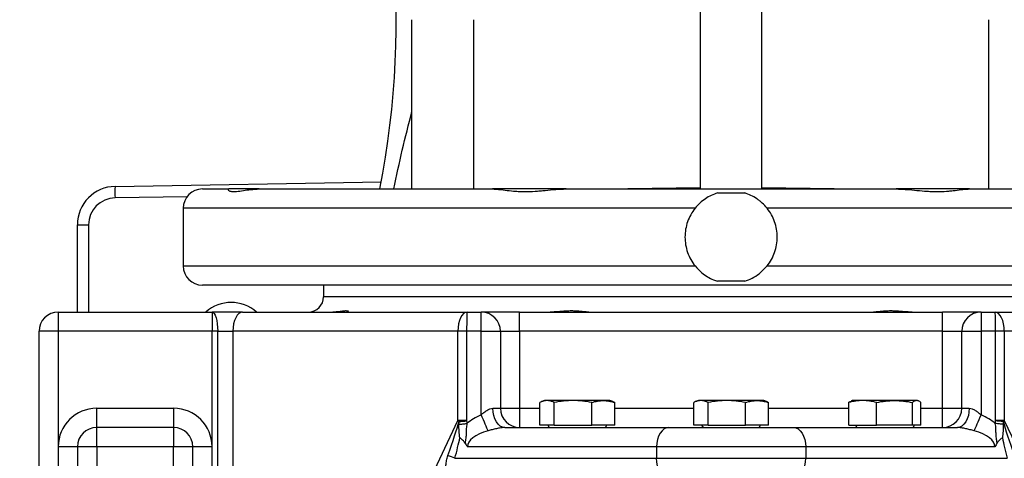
# Model space of a CAD drawing. Extents: x 94 to 802, y 35 to 1499.
# Tile 5 of 16: x 239 to 495, y 609 to 723. Entities that reach past the tile are written whole.
import ezdxf

# ---------------------------------------------------------------- set-up
doc = ezdxf.new("R2010")
doc.units = 0
doc.layers.get('0').update_dxf_attribs({"linetype": 'CONTINUOUS'})

msp = doc.modelspace()

# ---------------------------------------------------------------- linework, layer by layer
at = {"color": 7, "linetype": 'CONTINUOUS'}
for p, q in [((416.11, 679.15), (416.11, 853.76)), ((432.11, 679.15), (432.11, 853.76)), ((341.11, 679.15), (341.11, 723.15)), ((357.11, 723.15), (357.11, 679.15)), ((491.11, 679.15), (491.11, 723.15)), ((263.9, 679.82), (333.14, 681.03)), ((286.61, 679.15), (293.48, 679.15)), ((301.4, 679.15), (293.48, 679.15)), ((301.4, 679.15), (362.07, 679.15)), ((381.21, 679.15), (362.01, 679.15)), ((381.21, 679.15), (467.01, 679.15)), ((416.11, 679.48), (397.25, 679.15)), ((450.91, 679.15), (432.11, 679.48)), ((486.15, 679.15), (467.01, 679.15)), ((486.15, 679.15), (546.82, 679.15)), ((282.61, 677.15), (263.88, 676.82)), ((281.61, 674.15), (281.61, 659.15)), ((414.74, 674.15), (281.61, 674.15)), ((566.61, 674.15), (433.48, 674.15)), ((254.08, 647.15), (254.08, 669.82)), ((254.08, 669.82), (257, 669.82)), ((257, 669.82), (257, 647.15)), ((281.61, 659.15), (414.74, 659.15)), ((433.48, 659.15), (566.61, 659.15)), ((561.61, 654.15), (286.61, 654.15)), ((318.11, 654.15), (318.11, 651.15)), ((530.11, 651.15), (318.11, 651.15)), ((249.11, 647.15), (289.11, 647.15)), ((249.11, 647.15), (249.11, 642.15)), ((297.06, 647.15), (289.11, 647.15)), ((289.11, 647.15), (289.11, 642.15)), ((297.06, 647.15), (355.46, 647.15)), ((355.46, 647.15), (359.11, 647.15)), ((369.11, 647.15), (359.11, 647.15)), ((359.11, 642.15), (359.11, 647.15)), ((369.11, 647.15), (479.11, 647.15)), ((369.11, 642.15), (369.11, 647.15)), ((489.11, 647.15), (479.11, 647.15)), ((479.11, 642.15), (479.11, 647.15)), ((489.11, 647.15), (492.76, 647.15)), ((489.11, 647.15), (489.11, 642.15)), ((492.76, 647.15), (551.17, 647.15)), ((244.11, 474.15), (244.11, 642.15)), ((249.11, 642.15), (244.11, 642.15)), ((289.11, 642.15), (249.11, 642.15)), ((249.11, 642.15), (249.11, 612.15)), ((290.57, 642.15), (289.11, 642.15)), ((289.11, 612.15), (289.11, 642.15)), ((290.57, 642.15), (294.54, 642.15)), ((290.57, 495.09), (290.57, 642.15)), ((353.06, 642.15), (294.54, 642.15)), ((294.54, 642.15), (294.54, 495.09)), ((355.33, 642.15), (353.06, 642.15)), ((353.06, 618.96), (353.06, 642.15)), ((359.11, 642.15), (355.33, 642.15)), ((355.33, 642.15), (355.33, 618.96)), ((359.11, 642.15), (364.11, 642.15)), ((359.11, 620.45), (359.11, 642.15)), ((364.11, 642.15), (364.11, 622.15)), ((364.11, 642.15), (369.11, 642.15)), ((369.11, 642.15), (369.11, 622.15)), ((479.11, 642.15), (369.11, 642.15)), ((479.11, 642.15), (484.11, 642.15)), ((479.11, 622.15), (479.11, 642.15)), ((484.11, 622.15), (484.11, 642.15)), ((484.11, 642.15), (489.11, 642.15)), ((492.89, 642.15), (489.11, 642.15)), ((489.11, 642.15), (489.11, 620.45)), ((495.16, 642.15), (492.89, 642.15)), ((492.89, 618.96), (492.89, 642.15)), ((495.16, 642.15), (495.16, 618.96)), ((553.68, 642.15), (495.16, 642.15)), ((374.38, 617.75), (374.38, 623.67)), ((375.61, 624.15), (374.89, 623.88)), ((376.26, 624.15), (375.61, 624.15)), ((382.99, 624.15), (376.26, 624.15)), ((378.13, 617.75), (378.13, 623.67)), ((390.85, 624.15), (382.99, 624.15)), ((387.86, 617.75), (387.86, 623.67)), ((392.61, 624.15), (390.85, 624.15)), ((393.31, 623.89), (392.61, 624.15)), ((393.84, 617.75), (393.84, 623.67)), ((414.38, 617.75), (414.38, 623.67)), ((415.61, 624.15), (414.89, 623.88)), ((416.26, 624.15), (415.61, 624.15)), ((422.99, 624.15), (416.26, 624.15)), ((418.13, 617.75), (418.13, 623.67)), ((430.85, 624.15), (422.99, 624.15)), ((427.86, 617.75), (427.86, 623.67)), ((432.61, 624.15), (430.85, 624.15)), ((433.31, 623.89), (432.61, 624.15)), ((433.84, 617.75), (433.84, 623.67)), ((454.73, 617.75), (454.73, 623.67)), ((455.61, 624.15), (455.36, 624.06)), ((458.32, 624.15), (455.61, 624.15)), ((466.61, 624.15), (458.32, 624.15)), ((461.91, 617.75), (461.91, 623.67)), ((472.4, 624.15), (466.61, 624.15)), ((471.3, 617.75), (471.3, 623.67)), ((472.61, 624.15), (472.4, 624.15)), ((472.85, 624.06), (472.61, 624.15)), ((473.49, 617.75), (473.49, 623.67)), ((259.11, 622.15), (279.11, 622.15)), ((259.11, 617.15), (259.11, 622.15)), ((279.11, 622.15), (279.11, 617.15)), ((362.18, 622.15), (364.11, 622.15)), ((364.11, 622.15), (369.11, 622.15)), ((369.11, 622.15), (369.11, 617.15)), ((369.11, 622.15), (374.38, 622.15)), ((393.84, 622.15), (414.38, 622.15)), ((433.84, 622.15), (454.73, 622.15)), ((473.49, 622.15), (479.11, 622.15)), ((479.11, 622.15), (484.11, 622.15)), ((479.11, 617.15), (479.11, 622.15)), ((484.11, 622.15), (486.04, 622.15)), ((294.54, 495.09), (353.06, 618.96)), ((355.33, 618.96), (353.06, 618.96)), ((378.13, 617.75), (374.38, 617.75)), ((376.45, 617.75), (376.8, 617.15)), ((378.13, 617.75), (387.86, 617.75)), ((393.84, 617.75), (387.86, 617.75)), ((391.43, 617.15), (391.77, 617.75)), ((418.13, 617.75), (414.38, 617.75)), ((416.45, 617.75), (416.8, 617.15)), ((418.13, 617.75), (427.86, 617.75)), ((433.84, 617.75), (427.86, 617.75)), ((431.43, 617.15), (431.77, 617.75)), ((454.73, 617.75), (461.91, 617.75)), ((456.45, 617.75), (456.8, 617.15)), ((471.3, 617.75), (461.91, 617.75)), ((473.49, 617.75), (471.3, 617.75)), ((471.43, 617.15), (471.77, 617.75)), ((495.16, 618.96), (492.89, 618.96)), ((495.16, 618.96), (553.68, 495.09)), ((279.11, 617.15), (259.11, 617.15)), ((259.11, 612.15), (259.11, 617.15)), ((279.11, 617.15), (279.11, 612.15)), ((365.26, 617.15), (407.95, 617.15)), ((407.95, 617.15), (440.27, 617.15)), ((440.27, 617.15), (482.97, 617.15)), ((249.11, 612.15), (249.11, 474.15)), ((254.11, 612.15), (249.11, 612.15)), ((254.11, 612.15), (254.11, 474.15)), ((259.11, 612.15), (254.11, 612.15)), ((279.11, 612.15), (259.11, 612.15)), ((259.11, 612.15), (259.11, 510.2)), ((284.11, 612.15), (279.11, 612.15)), ((279.11, 510.2), (279.11, 612.15)), ((284.11, 474.15), (284.11, 612.15)), ((289.11, 612.15), (284.11, 612.15)), ((289.11, 474.15), (289.11, 612.15)), ((404.72, 612.15), (355.51, 612.15)), ((443.51, 612.15), (404.72, 612.15)), ((404.72, 612.15), (404.72, 609.15)), ((443.51, 612.15), (443.51, 609.15)), ((492.71, 612.15), (443.51, 612.15)), ((352.27, 609.15), (404.72, 609.15)), ((404.72, 609.15), (443.51, 609.15)), ((443.51, 609.15), (495.95, 609.15))]:
    msp.add_line(p, q, dxfattribs=at)
at = {"color": 7, "linetype": 'CONTINUOUS', "flags": 128}
for points in [[(289.11, 647.15), (289.4, 647.05), (289.67, 646.77), (289.92, 646.31), (290.14, 645.68), (290.32, 644.93), (290.45, 644.06), (290.54, 643.12), (290.57, 642.15)], [(297.06, 647.15), (296.57, 647.05), (296.09, 646.77), (295.66, 646.31), (295.28, 645.68), (294.96, 644.93), (294.73, 644.06), (294.59, 643.12), (294.54, 642.15)], [(360.92, 616.3), (360.78, 616.61), (360.61, 617.01), (360.41, 617.47), (360.18, 617.99), (359.93, 618.56), (359.67, 619.17), (359.39, 619.8), (359.11, 620.45)], [(365.26, 617.15), (364.66, 617.24), (364.08, 617.53), (363.55, 617.99), (363.08, 618.61), (362.7, 619.37), (362.42, 620.23), (362.24, 621.17), (362.18, 622.15)], [(486.04, 622.15), (485.98, 621.17), (485.81, 620.23), (485.52, 619.37), (485.14, 618.61), (484.67, 617.99), (484.14, 617.53), (483.57, 617.24), (482.97, 617.15)], [(489.11, 620.45), (488.83, 619.8), (488.56, 619.17), (488.29, 618.56), (488.04, 617.99), (487.82, 617.47), (487.62, 617.01), (487.44, 616.61), (487.31, 616.3)], [(353.33, 617.98), (353.57, 618), (353.82, 618.02), (354.07, 618.05), (354.33, 618.07), (354.6, 618.09), (354.86, 618.12), (355.13, 618.15), (355.4, 618.17)], [(353.35, 618.71), (353.58, 618.73), (353.82, 618.75), (354.07, 618.77), (354.31, 618.79), (354.56, 618.81), (354.82, 618.84), (355.07, 618.86), (355.33, 618.88)], [(494.89, 617.98), (494.65, 618), (494.4, 618.02), (494.15, 618.05), (493.89, 618.07), (493.63, 618.09), (493.36, 618.12), (493.09, 618.15), (492.83, 618.17)], [(494.87, 618.71), (494.64, 618.73), (494.4, 618.75), (494.16, 618.77), (493.91, 618.79), (493.66, 618.81), (493.4, 618.84), (493.15, 618.86), (492.89, 618.88)], [(407.95, 617.15), (407.32, 617.05), (406.71, 616.77), (406.15, 616.31), (405.66, 615.68), (405.26, 614.93), (404.96, 614.06), (404.78, 613.12), (404.72, 612.15)], [(440.27, 617.15), (440.91, 617.05), (441.51, 616.77), (442.07, 616.31), (442.56, 615.68), (442.96, 614.93), (443.26, 614.06), (443.45, 613.12), (443.51, 612.15)], [(407.95, 604.15), (407.32, 604.24), (406.71, 604.53), (406.15, 604.99), (405.66, 605.61), (405.26, 606.37), (404.96, 607.23), (404.78, 608.17), (404.72, 609.15)], [(440.27, 604.15), (440.91, 604.24), (441.51, 604.53), (442.07, 604.99), (442.56, 605.61), (442.96, 606.37), (443.26, 607.23), (443.45, 608.17), (443.51, 609.15)]]:
    msp.add_lwpolyline(points, dxfattribs=at)
at = {"color": 7, "linetype": 'CONTINUOUS'}
for centre, radius, start, end in [((111.99, 722.5), 225, 348.8911, 55.6095), ((264.08, 669.82), 10, 91, 180), ((292.56, 678.07), 28.71, 176.505, 182.4948), ((286.61, 674.15), 5, 90, 180), ((264, 669.82), 7, 91, 180), ((286.61, 659.15), 5, 180, 270), ((314.11, 651.15), 4, 270, 0), ((294.08, 639.65), 10, 48.5904, 131.4096), ((249.11, 642.15), 5, 90, 180), ((359.11, 642.15), 5, 0, 90), ((489.11, 642.15), 5, 90, 180), ((259.11, 612.15), 10, 90, 180), ((279.11, 612.15), 10, 0, 90), ((369.11, 622.15), 5, 180, 270), ((479.11, 622.15), 5, 270, 0), ((259.11, 612.15), 5, 90, 180), ((279.11, 612.15), 5, 0, 90), ((345.85, 594.69), 15.83, 66.0504, 73.1541)]:
    msp.add_arc(centre, radius, start, end, dxfattribs=at)
for centre, major_axis, ratio, start_param, end_param in [((355.46, 642.15), (0, 5), 0.480519, 0, 1.570796), ((355.46, 642.15), (0, 5), 0.027035, 0, 1.570796), ((492.76, 642.15), (0, 5), 0.027035, 4.712389, 6.283185), ((492.76, 642.15), (0, 5), 0.480519, 4.712389, 6.283185), ((367.74, 612.15), (-15.47, 0), 0.646538, 5.30457, 5.636914), ((480.48, 612.15), (-15.47, 0), 0.646538, 3.787864, 4.120208), ((309.87, 522.21), (43.88, 99.82), 0.036948, 5.799795, 6.040486), ((356.32, 620.53), (4.52, -2.14), 0.631195, 4.239358, 4.320683), ((356.32, 620.53), (0.88, 1.87), 0.241788, 2.668562, 2.749887), ((491.9, 620.53), (-0.88, 1.87), 0.241788, 3.533298, 3.614623), ((491.9, 620.53), (4.52, 2.14), 0.631195, 5.104095, 5.18542), ((538.35, 522.21), (-43.88, 99.82), 0.036948, 0.242699, 0.48339), ((367.74, 612.15), (12.23, 0), 0.408687, 2.162978, 3.141593), ((480.48, 612.15), (12.23, 0), 0.408687, 0, 0.978615), ((312.78, 522.21), (41.03, 100.19), 0.070316, 5.791138, 5.910957), ((535.44, 522.21), (-41.03, 100.19), 0.070316, 0.372228, 0.492047)]:
    msp.add_ellipse(centre, major_axis=major_axis, ratio=ratio, start_param=start_param, end_param=end_param, dxfattribs=at)
for points in [[(336.4, 679.15), (337.76, 685.91), (339.33, 692.64), (341.11, 699.31)], [(353.33, 617.98), (353.34, 618.22), (353.34, 618.46), (353.35, 618.71)], [(355.33, 618.88), (355.35, 618.64), (355.37, 618.41), (355.4, 618.17)], [(492.83, 618.17), (492.85, 618.41), (492.87, 618.64), (492.89, 618.88)], [(494.87, 618.71), (494.88, 618.46), (494.89, 618.22), (494.89, 617.98)]]:
    msp.add_open_spline(points, degree=3, dxfattribs=at)
for points, knots in [([(293.28, 679), (293.31, 678.92), (293.36, 678.73), (294.11, 678.47), (295.39, 678.47), (297.11, 678.72), (299.11, 679.05), (300.63, 679.11), (301.4, 679.15)], [0, 0, 0, 0, 0.149166, 0.331271, 0.506957, 0.688635, 0.842587, 1, 1, 1, 1]), ([(362.07, 679.15), (362.34, 679.15), (362.62, 679.14), (363.21, 679.09), (363.52, 679.06), (364.47, 678.96), (365.15, 678.87), (366.57, 678.7), (367.31, 678.62), (368.49, 678.54), (368.89, 678.52), (369.71, 678.49), (370.13, 678.48), (371.39, 678.48), (372.24, 678.51), (373.55, 678.59), (373.99, 678.63), (374.88, 678.7), (375.34, 678.74), (376.69, 678.87), (377.6, 678.96), (379.4, 679.1), (380.31, 679.15), (381.21, 679.15)], [0, 0, 0, 0, 0.0625, 0.0625, 0.125, 0.125, 0.25, 0.25, 0.375, 0.375, 0.4375, 0.4375, 0.5, 0.5, 0.625, 0.625, 0.6875, 0.6875, 0.75, 0.75, 0.875, 0.875, 1, 1, 1, 1]), ([(467.01, 679.15), (467.46, 679.15), (467.91, 679.14), (468.82, 679.09), (469.28, 679.06), (470.65, 678.96), (471.55, 678.87), (473.34, 678.7), (474.23, 678.62), (475.55, 678.54), (475.99, 678.52), (476.85, 678.49), (477.28, 678.48), (478.54, 678.48), (479.34, 678.51), (480.51, 678.59), (480.9, 678.63), (481.65, 678.7), (482.02, 678.74), (483.09, 678.87), (483.76, 678.96), (485.02, 679.1), (485.61, 679.15), (486.15, 679.15)], [0, 0, 0, 0, 0.0625, 0.0625, 0.125, 0.125, 0.25, 0.25, 0.375, 0.375, 0.4375, 0.4375, 0.5, 0.5, 0.625, 0.625, 0.6875, 0.6875, 0.75, 0.75, 0.875, 0.875, 1, 1, 1, 1]), ([(420.57, 678.11), (420.01, 677.94), (419.48, 677.73), (418.43, 677.24), (417.93, 676.95), (416.94, 676.29), (416.46, 675.91), (415.56, 675.08), (415.14, 674.64), (414.74, 674.15)], [0, 0, 0, 0, 0.25, 0.25, 0.5, 0.5, 0.75, 0.75, 1, 1, 1, 1]), ([(420.57, 678.11), (420.97, 678.12), (421.75, 678.13), (422.93, 678.15), (424.11, 678.15), (425.29, 678.15), (426.47, 678.13), (427.26, 678.12), (427.65, 678.11)], [0, 0, 0, 0, 0.166717, 0.333374, 0.5, 0.666626, 0.833283, 1, 1, 1, 1]), ([(433.48, 674.15), (433.09, 674.63), (432.67, 675.08), (432, 675.7), (431.76, 675.9), (431.29, 676.27), (431.04, 676.45), (430.31, 676.94), (429.8, 677.23), (428.75, 677.73), (428.21, 677.94), (427.65, 678.11)], [0, 0, 0, 0, 0.25, 0.25, 0.375, 0.375, 0.5, 0.5, 0.75, 0.75, 1, 1, 1, 1]), ([(414.74, 674.15), (414.32, 673.62), (413.94, 673.06), (413.29, 671.88), (413.01, 671.27), (412.56, 669.98), (412.4, 669.33), (412.17, 668), (412.11, 667.33), (412.11, 665.97), (412.17, 665.29), (412.4, 663.97), (412.56, 663.32), (413.02, 662.03), (413.29, 661.41), (413.94, 660.24), (414.32, 659.68), (414.74, 659.15)], [0, 0, 0, 0, 0.125, 0.125, 0.25, 0.25, 0.375, 0.375, 0.5, 0.5, 0.625, 0.625, 0.75, 0.75, 0.875, 0.875, 1, 1, 1, 1]), ([(433.48, 659.15), (433.9, 659.68), (434.28, 660.24), (434.93, 661.42), (435.21, 662.03), (435.66, 663.32), (435.83, 663.97), (436.05, 665.29), (436.11, 665.97), (436.11, 667.33), (436.05, 668), (435.83, 669.33), (435.66, 669.98), (435.21, 671.27), (434.93, 671.88), (434.28, 673.06), (433.9, 673.62), (433.48, 674.15)], [0, 0, 0, 0, 0.125, 0.125, 0.25, 0.25, 0.375, 0.375, 0.5, 0.5, 0.625, 0.625, 0.75, 0.75, 0.875, 0.875, 1, 1, 1, 1]), ([(414.74, 659.15), (415.32, 658.52), (416.3, 657.44), (417.96, 656.3), (419.32, 655.61), (420.22, 655.3), (420.57, 655.18)], [0, 0, 0, 0, 0.343205, 0.588508, 0.840584, 1, 1, 1, 1]), ([(427.65, 655.18), (428.3, 655.42), (429.62, 655.9), (431.64, 657.16), (432.82, 658.44), (433.48, 659.15)], [0, 0, 0, 0, 0.2991976, 0.607683, 1, 1, 1, 1]), ([(427.65, 655.18), (427.26, 655.18), (426.47, 655.16), (425.29, 655.15), (424.11, 655.15), (422.93, 655.15), (421.75, 655.16), (420.97, 655.18), (420.57, 655.18)], [0, 0, 0, 0, 0.1667175, 0.333374, 0.5, 0.666626, 0.8332825, 1, 1, 1, 1]), ([(324.67, 647.28), (324.58, 647.34), (324.43, 647.4), (324.09, 647.44), (323.96, 647.44), (323.67, 647.44), (323.51, 647.43), (322.98, 647.38), (322.57, 647.32), (321.86, 647.23), (321.61, 647.2), (321.09, 647.16), (320.81, 647.15), (320.53, 647.15)], [0, 0, 0, 0, 0.25, 0.25, 0.375, 0.375, 0.5, 0.5, 0.75, 0.75, 0.875, 0.875, 1, 1, 1, 1]), ([(387.09, 647.15), (386.79, 647.15), (386.47, 647.17), (385.79, 647.23), (385.43, 647.27), (384.67, 647.34), (384.27, 647.38), (383.45, 647.43), (383.03, 647.44), (382.15, 647.44), (381.7, 647.43), (380.79, 647.38), (380.34, 647.34), (379.41, 647.27), (378.93, 647.23), (377.99, 647.17), (377.52, 647.15), (377.05, 647.15)], [0, 0, 0, 0, 0.125, 0.125, 0.25, 0.25, 0.375, 0.375, 0.5, 0.5, 0.625, 0.625, 0.75, 0.75, 0.875, 0.875, 1, 1, 1, 1]), ([(471.18, 647.15), (470.71, 647.15), (470.24, 647.17), (469.29, 647.23), (468.82, 647.27), (467.89, 647.34), (467.42, 647.38), (466.52, 647.43), (466.07, 647.44), (465.19, 647.44), (464.77, 647.43), (463.95, 647.38), (463.56, 647.34), (462.8, 647.27), (462.44, 647.23), (461.75, 647.17), (461.43, 647.15), (461.13, 647.15)], [0, 0, 0, 0, 0.125, 0.125, 0.25, 0.25, 0.375, 0.375, 0.5, 0.5, 0.625, 0.625, 0.75, 0.75, 0.875, 0.875, 1, 1, 1, 1]), ([(376.26, 624.15), (375.94, 624.15), (375.63, 624.1), (375.01, 623.94), (374.69, 623.82), (374.38, 623.67)], [0, 0, 0, 0, 0.5, 0.5, 1, 1, 1, 1]), ([(378.13, 623.67), (377.82, 623.82), (377.51, 623.94), (376.88, 624.1), (376.57, 624.15), (376.26, 624.15)], [0, 0, 0, 0, 0.5, 0.5, 1, 1, 1, 1]), ([(382.99, 624.15), (382.18, 624.15), (381.37, 624.1), (379.75, 623.94), (378.94, 623.82), (378.13, 623.67)], [0, 0, 0, 0, 0.5, 0.5, 1, 1, 1, 1]), ([(387.86, 623.67), (387.05, 623.82), (386.24, 623.94), (384.62, 624.1), (383.81, 624.15), (382.99, 624.15)], [0, 0, 0, 0, 0.5, 0.5, 1, 1, 1, 1]), ([(387.86, 623.67), (388.36, 623.82), (388.86, 623.94), (389.85, 624.1), (390.35, 624.15), (390.85, 624.15)], [0, 0, 0, 0, 0.5, 0.5, 1, 1, 1, 1]), ([(390.85, 624.15), (391.35, 624.15), (391.85, 624.1), (392.84, 623.94), (393.34, 623.82), (393.84, 623.67)], [0, 0, 0, 0, 0.5, 0.5, 1, 1, 1, 1]), ([(393.31, 623.88), (393.33, 623.88), (393.51, 623.85), (393.69, 623.75), (393.84, 623.67)], [0, 0, 0, 0, 0.131003, 1, 1, 1, 1]), ([(416.26, 624.15), (415.94, 624.15), (415.63, 624.1), (415.01, 623.94), (414.69, 623.82), (414.38, 623.67)], [0, 0, 0, 0, 0.5, 0.5, 1, 1, 1, 1]), ([(418.13, 623.67), (417.82, 623.82), (417.51, 623.94), (416.88, 624.1), (416.57, 624.15), (416.26, 624.15)], [0, 0, 0, 0, 0.5, 0.5, 1, 1, 1, 1]), ([(422.99, 624.15), (422.18, 624.15), (421.37, 624.1), (419.75, 623.94), (418.94, 623.82), (418.13, 623.67)], [0, 0, 0, 0, 0.5, 0.5, 1, 1, 1, 1]), ([(427.86, 623.67), (427.05, 623.82), (426.24, 623.94), (424.62, 624.1), (423.81, 624.15), (422.99, 624.15)], [0, 0, 0, 0, 0.5, 0.5, 1, 1, 1, 1]), ([(427.86, 623.67), (428.36, 623.82), (428.86, 623.94), (429.85, 624.1), (430.35, 624.15), (430.85, 624.15)], [0, 0, 0, 0, 0.5, 0.5, 1, 1, 1, 1]), ([(430.85, 624.15), (431.35, 624.15), (431.85, 624.1), (432.84, 623.94), (433.34, 623.82), (433.84, 623.67)], [0, 0, 0, 0, 0.5, 0.5, 1, 1, 1, 1]), ([(433.31, 623.88), (433.33, 623.88), (433.51, 623.85), (433.69, 623.75), (433.84, 623.67)], [0, 0, 0, 0, 0.131003, 1, 1, 1, 1]), ([(458.32, 624.15), (457.72, 624.15), (457.12, 624.1), (455.93, 623.94), (455.33, 623.82), (454.73, 623.67)], [0, 0, 0, 0, 0.5, 0.5, 1, 1, 1, 1]), ([(454.73, 623.67), (454.74, 623.68), (454.96, 623.86), (455.18, 623.91), (455.39, 623.96)], [0, 0, 0, 0, 0.049124, 1, 1, 1, 1]), ([(461.91, 623.67), (461.32, 623.82), (460.72, 623.94), (459.52, 624.1), (458.92, 624.15), (458.32, 624.15)], [0, 0, 0, 0, 0.5, 0.5, 1, 1, 1, 1]), ([(461.91, 623.67), (462.7, 623.82), (463.48, 623.94), (465.04, 624.1), (465.82, 624.15), (466.61, 624.15)], [0, 0, 0, 0, 0.5, 0.5, 1, 1, 1, 1]), ([(466.61, 624.15), (467.39, 624.15), (468.17, 624.1), (469.73, 623.94), (470.51, 623.82), (471.3, 623.67)], [0, 0, 0, 0, 0.5, 0.5, 1, 1, 1, 1]), ([(472.4, 624.15), (472.21, 624.15), (472.03, 624.1), (471.66, 623.94), (471.48, 623.82), (471.3, 623.67)], [0, 0, 0, 0, 0.5, 0.5, 1, 1, 1, 1]), ([(473.49, 623.67), (473.31, 623.82), (473.13, 623.94), (472.76, 624.1), (472.58, 624.15), (472.4, 624.15)], [0, 0, 0, 0, 0.5, 0.5, 1, 1, 1, 1]), ([(359.11, 620.45), (359.35, 620.65), (359.59, 620.86), (360.09, 621.24), (360.34, 621.42), (360.86, 621.75), (361.12, 621.88), (361.66, 622.09), (361.93, 622.15), (362.18, 622.15)], [0, 0, 0, 0, 0.25, 0.25, 0.5, 0.5, 0.75, 0.75, 1, 1, 1, 1]), ([(486.04, 622.15), (486.29, 622.15), (486.55, 622.09), (487.09, 621.89), (487.36, 621.75), (487.88, 621.42), (488.13, 621.24), (488.63, 620.86), (488.87, 620.65), (489.11, 620.45)], [0, 0, 0, 0, 0.25, 0.25, 0.5, 0.5, 0.75, 0.75, 1, 1, 1, 1]), ([(353.56, 614.49), (353.49, 615.06), (353.41, 615.64), (353.33, 616.81), (353.31, 617.39), (353.33, 617.98)], [0, 0, 0, 0, 0.5, 0.5, 1, 1, 1, 1]), ([(355.4, 618.17), (355.3, 617.75), (355.26, 617.33), (355.22, 616.48), (355.22, 616.06), (355.2, 615.22), (355.17, 614.8), (355.06, 613.97), (354.97, 613.55), (354.91, 613.12)], [0, 0, 0, 0, 0.25, 0.25, 0.5, 0.5, 0.75, 0.75, 1, 1, 1, 1]), ([(493.31, 613.12), (493.25, 613.55), (493.17, 613.97), (493.05, 614.8), (493.02, 615.22), (493, 616.06), (493, 616.48), (492.97, 617.32), (492.92, 617.75), (492.83, 618.17)], [0, 0, 0, 0, 0.25, 0.25, 0.5, 0.5, 0.75, 0.75, 1, 1, 1, 1]), ([(494.89, 617.98), (494.91, 617.39), (494.9, 616.81), (494.81, 615.65), (494.74, 615.06), (494.66, 614.49)], [0, 0, 0, 0, 0.5, 0.5, 1, 1, 1, 1]), ([(365.26, 617.15), (365.08, 617.15), (364.91, 617.14), (364.54, 617.11), (364.36, 617.08), (363.81, 617), (363.44, 616.93), (362.7, 616.76), (362.33, 616.67), (361.62, 616.49), (361.27, 616.39), (360.92, 616.3)], [0, 0, 0, 0, 0.125, 0.125, 0.25, 0.25, 0.5, 0.5, 0.75, 0.75, 1, 1, 1, 1]), ([(487.31, 616.3), (486.96, 616.39), (486.6, 616.49), (485.88, 616.68), (485.52, 616.76), (484.79, 616.93), (484.41, 617), (483.86, 617.08), (483.68, 617.11), (483.32, 617.14), (483.14, 617.15), (482.97, 617.15)], [0, 0, 0, 0, 0.25, 0.25, 0.5, 0.5, 0.75, 0.75, 0.875, 0.875, 1, 1, 1, 1]), ([(354.91, 613.12), (354.75, 613.44), (354.53, 613.68), (354.17, 614), (354.05, 614.09), (353.81, 614.29), (353.68, 614.39), (353.56, 614.49)], [0, 0, 0, 0, 0.5, 0.5, 0.75, 0.75, 1, 1, 1, 1]), ([(354.91, 613.12), (355, 612.95), (355.09, 612.78), (355.24, 612.53), (355.29, 612.45), (355.4, 612.3), (355.45, 612.22), (355.51, 612.15)], [0, 0, 0, 0, 0.5, 0.5, 0.75, 0.75, 1, 1, 1, 1]), ([(493.31, 613.12), (493.23, 612.95), (493.13, 612.78), (492.93, 612.45), (492.82, 612.3), (492.71, 612.15)], [0, 0, 0, 0, 0.5, 0.5, 1, 1, 1, 1]), ([(493.31, 613.12), (493.47, 613.44), (493.69, 613.68), (494.05, 614), (494.17, 614.09), (494.42, 614.29), (494.54, 614.39), (494.66, 614.49)], [0, 0, 0, 0, 0.5, 0.5, 0.75, 0.75, 1, 1, 1, 1]), ([(352.46, 601.81), (352.36, 601.81), (352.25, 601.83), (352.03, 601.92), (351.92, 601.98), (351.7, 602.14), (351.59, 602.24), (351.37, 602.47), (351.27, 602.6), (350.97, 603.03), (350.79, 603.35), (350.56, 603.88), (350.49, 604.07), (350.36, 604.45), (350.3, 604.64), (350.14, 605.23), (350.06, 605.64), (349.96, 606.48), (349.94, 606.91), (349.97, 607.76), (350.02, 608.18), (350.18, 609.02), (350.29, 609.43), (350.43, 609.83)], [0, 0, 0, 0, 0.0625, 0.0625, 0.125, 0.125, 0.1875, 0.1875, 0.25, 0.25, 0.375, 0.375, 0.4375, 0.4375, 0.5, 0.5, 0.625, 0.625, 0.75, 0.75, 0.875, 0.875, 1, 1, 1, 1])]:
    msp.add_open_spline(points, degree=3, knots=knots, dxfattribs=at)

doc.saveas('drawing.dxf')
